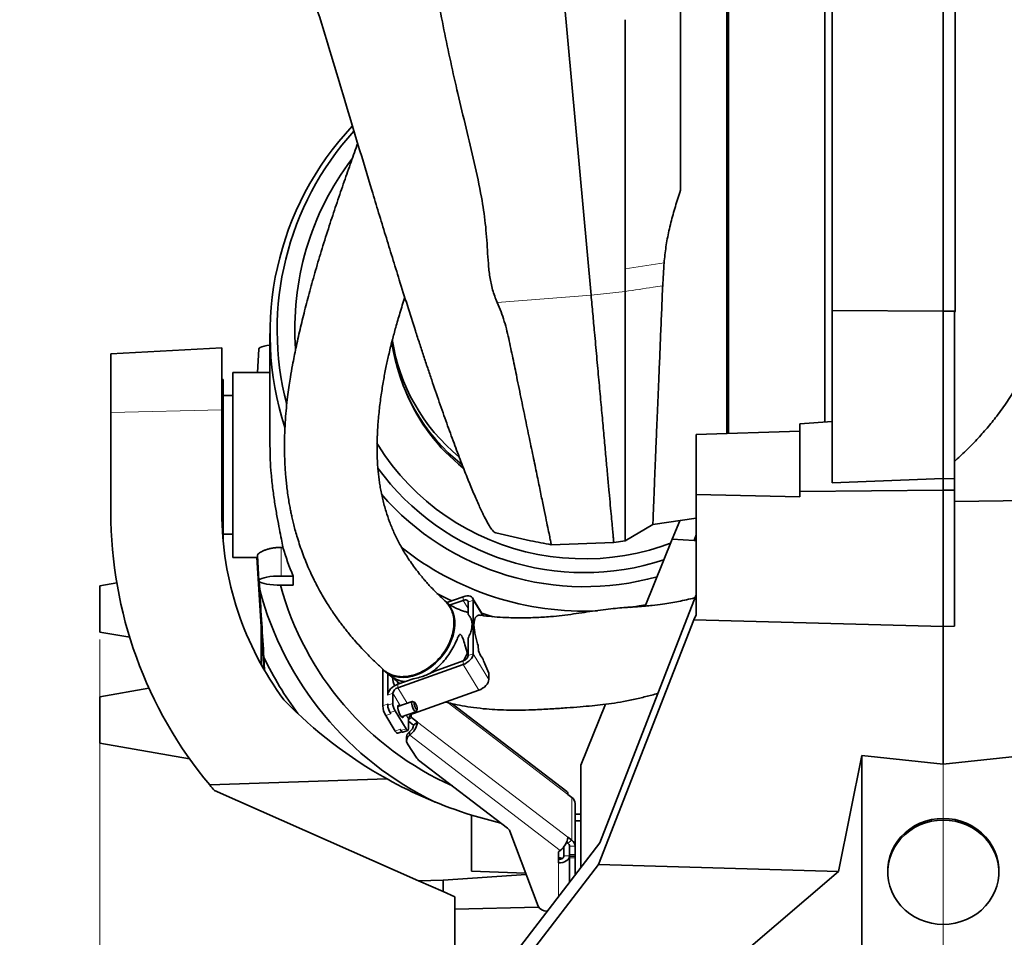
# Model space of a CAD drawing. Header units: millimetres. Extents: x 0 to 12118, y 0 to 8400.
# Tile 30 of 128: x 4010 to 4543, y 3746 to 4243. Entities that reach past the tile are written whole.
import ezdxf

# ---------------------------------------------------------------- set-up
doc = ezdxf.new("R2010")
doc.units = ezdxf.units.MM
doc.header["$LTSCALE"] = 20
doc.linetypes.add('CENTERX2', pattern=[20.32, 12.7, -2.54, 2.54, -2.54])
doc.styles.add('SLDTEXTSTYLE0', font='TXT', dxfattribs={"width": 0.605})
doc.dimstyles.new('SLDDIMSTYLE0', dxfattribs={"dimtxt": 70, "dimasz": 70, "dimexe": 0, "dimexo": 0.0625, "dimgap": 17.5, "dimtad": 1, "dimdec": 0, "dimrnd": 1e-09, "dimzin": 12, "dimdsep": 46, "dimtxsty": 'SLDTEXTSTYLE0', "dimsah": 1, "dimcen": 0.09, "dimadec": 0, "dimazin": 3, "dimtfac": 1, "dimtofl": 0, "dimtmove": 0, "dimatfit": 3, "dimfxl": 1, "dimfrac": 2, "dimtolj": 1, "dimtzin": 12, "dimarcsym": 0})
doc.dimstyles.new('SLDDIMSTYLE1', dxfattribs={"dimtxt": 70, "dimasz": 70, "dimexe": 0, "dimexo": 0.0625, "dimgap": 17.5, "dimtad": 1, "dimdec": 1, "dimrnd": 1e-09, "dimzin": 12, "dimdsep": 46, "dimtxsty": 'SLDTEXTSTYLE0', "dimsah": 1, "dimcen": 0.09, "dimadec": 0, "dimazin": 3, "dimtfac": 1, "dimtmove": 0, "dimatfit": 0, "dimfxl": 1, "dimfrac": 2, "dimtolj": 1, "dimtzin": 12, "dimarcsym": 0})
doc.dimstyles.new('SLDDIMSTYLE2', dxfattribs={"dimtxt": 70, "dimasz": 70, "dimexe": 0, "dimexo": 0.0625, "dimgap": 17.5, "dimtad": 1, "dimdec": 1, "dimrnd": 1e-09, "dimzin": 12, "dimdsep": 46, "dimtxsty": 'SLDTEXTSTYLE0', "dimsah": 1, "dimcen": 0.09, "dimadec": 0, "dimazin": 3, "dimtfac": 1, "dimtofl": 0, "dimtmove": 0, "dimatfit": 3, "dimfxl": 1, "dimfrac": 2, "dimtolj": 1, "dimtzin": 12, "dimarcsym": 0})

# ---------------------------------------------------------------- blocks, each defined once
blk = doc.blocks.new('_D_29')
at = {"color": 7, "linetype": 'Continuous', "lineweight": 0}
for p, q in [((4084.69, 4994.61), (4084.69, 4896.9)), ((4509.69, 3835.54), (4509.69, 4956.9)), ((4084.69, 4926.9), (3685.36, 4926.9)), ((4084.69, 4926.9), (4509.69, 4926.9))]:
    blk.add_line(p, q, dxfattribs=at)
at = {"color": 7, "linetype": 'Continuous', "lineweight": 18}
for points in [[(4084.69, 4926.9), (4154.69, 4916.9), (4154.69, 4936.9)], [(4509.69, 4926.9), (4439.69, 4936.9), (4439.69, 4916.9)]]:
    blk.add_solid(points, dxfattribs=at)
at = {"color": 7, "linetype": 'Continuous', "lineweight": 18, "insert": (3685.36, 5017.14), "char_height": 70, "attachment_point": 1, "style": 'SLDTEXTSTYLE0'}
blk.add_mtext('*)', dxfattribs=at)
blk = doc.blocks.new('_D_32')
at = {"color": 7, "linetype": 'Continuous', "lineweight": 0}
for p, q in [((4366.69, 4562.87), (4366.69, 4640.89)), ((4509.69, 3835.54), (4509.69, 4640.89)), ((4366.69, 4610.89), (4246.69, 4610.89)), ((4509.69, 4610.89), (4366.69, 4610.89)), ((4509.69, 4610.89), (4819.8, 4610.89))]:
    blk.add_line(p, q, dxfattribs=at)
at = {"color": 7, "linetype": 'Continuous', "lineweight": 18}
for centre, start, end in [((4754.14, 4664.61), 153.4349, 206.5651), ((4699.69, 4664.61), 333.4349, 26.5651)]:
    blk.add_arc(centre, 120.11, start, end, dxfattribs=at)
for points in [[(4366.69, 4610.89), (4296.69, 4620.89), (4296.69, 4600.89)], [(4509.69, 4610.89), (4579.69, 4600.89), (4579.69, 4620.89)]]:
    blk.add_solid(points, dxfattribs=at)
at = {"color": 7, "linetype": 'Continuous', "lineweight": 18, "insert": (4646.71, 4701.13), "char_height": 70, "attachment_point": 1, "style": 'SLDTEXTSTYLE0'}
blk.add_mtext('143', dxfattribs=at)
blk = doc.blocks.new('_D_33')
at = {"color": 7, "linetype": 'Continuous', "lineweight": 0}
for p, q in [((4509.69, 3835.54), (4509.69, 4463.51)), ((4880.19, 4207.87), (4880.19, 4463.51)), ((4880.19, 4433.51), (4509.69, 4433.51))]:
    blk.add_line(p, q, dxfattribs=at)
at = {"color": 7, "linetype": 'Continuous', "lineweight": 18}
for points in [[(4509.69, 4433.51), (4579.69, 4423.51), (4579.69, 4443.51)], [(4880.19, 4433.51), (4810.19, 4443.51), (4810.19, 4423.51)]]:
    blk.add_solid(points, dxfattribs=at)
at = {"color": 7, "linetype": 'Continuous', "lineweight": 18, "insert": (4614.73, 4523.75), "char_height": 70, "attachment_point": 1, "style": 'SLDTEXTSTYLE0'}
blk.add_mtext('371', dxfattribs=at)
blk = doc.blocks.new('SW_SYMBOL_HOLE_DEPTH')
at = {"color": 0, "linetype": 'Continuous', "lineweight": 18}
for p, q in [((0, 17500), (16000, 17500)), ((8000, 17500), (8000, 1500)), ((2000, 11100), (8000, 1500)), ((14000, 11100), (8000, 1500))]:
    blk.add_line(p, q, dxfattribs=at)
blk = doc.blocks.new('_D_34')
at = {"color": 7, "linetype": 'Continuous', "lineweight": 0}
for p, q in [((4053.69, 3907.37), (4053.69, 2871.87)), ((4509.69, 3297.78), (4509.69, 2871.87)), ((4053.69, 2901.87), (3166.44, 2901.87)), ((4053.69, 2901.87), (4509.69, 2901.87))]:
    blk.add_line(p, q, dxfattribs=at)
at = {"color": 7, "linetype": 'Continuous', "lineweight": 18}
for points in [[(4053.69, 2901.87), (4123.69, 2891.87), (4123.69, 2911.87)], [(4509.69, 2901.87), (4439.69, 2911.87), (4439.69, 2891.87)]]:
    blk.add_solid(points, dxfattribs=at)
at = {"color": 7, "linetype": 'Continuous', "lineweight": 18, "xscale": 0.0045117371, "yscale": 0.0045117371, "zscale": 0.0045117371}
blk.add_blockref('SW_SYMBOL_HOLE_DEPTH', (3727.71, 2911.99), dxfattribs=at)
at = {"color": 7, "linetype": 'Continuous', "lineweight": 18, "char_height": 70, "attachment_point": 1, "style": 'SLDTEXTSTYLE0'}
for s, insert in [('(4x M12', (3353.11, 2992.3)), ('20)', (3824.4, 2992.3)), ('456', (3166.44, 2992.3))]:
    blk.add_mtext(s, dxfattribs=dict(at, insert=insert))

msp = doc.modelspace()

# ---------------------------------------------------------------- linework, layer by layer
at = {"color": 7, "linetype": 'Continuous', "lineweight": 35}
for p, q in [((4449.69209, 4085.204664), (4449.69209, 4337.705876)), ((4509.69209, 4329.472375), (4509.69209, 4084.905186)), ((4516.187275, 4084.937532), (4516.187275, 4329.308518)), ((4445.69209, 4143.870777), (4445.69209, 4326.46814)), ((4393.59209, 4143.870777), (4393.59209, 4285.694254)), ((4302.512535, 4276.8999), (4319.29515, 4093.594638)), ((4367.69209, 4250.306005), (4367.69209, 4150.257749)), ((4393.59209, 4018.692705), (4393.59209, 4143.870777)), ((4445.69209, 4024.86472), (4445.69209, 4143.870777)), ((4509.69209, 4084.905186), (4449.69209, 4085.204664)), ((4449.69209, 3992.053048), (4449.69209, 4085.204664)), ((4516.187275, 4084.937532), (4509.69209, 4084.905186)), ((4509.69209, 4084.905186), (4509.69209, 3994.404346)), ((4515.69209, 4084.190013), (4516.187275, 4084.937532)), ((4515.69209, 3994.303283), (4515.69209, 4084.190013)), ((4145.69209, 4072.753429), (4145.69209, 4012.166966)), ((4119.69209, 4065.015244), (4059.69209, 4061.870777)), ((4059.69209, 4030.039071), (4059.69209, 4061.870777)), ((4119.69209, 4065.015244), (4119.69209, 4031.515308)), ((4139.692835, 4064.399855), (4139.016143, 4051.770777)), ((4144.286769, 4051.770777), (4125.69209, 4051.770777)), ((4125.69209, 4012.166966), (4125.69209, 4051.770777)), ((4145.69209, 4051.761985), (4144.286769, 4051.768597)), ((4120.34209, 4047.870777), (4119.69209, 4047.870777)), ((4120.34209, 4047.870777), (4120.34209, 3961.487921)), ((4125.69209, 4039.270777), (4120.34209, 4039.270777)), ((4059.69209, 3976.120777), (4059.69209, 4030.039071)), ((4119.69209, 4031.515308), (4119.69209, 3976.120777)), ((4449.69209, 4025.274519), (4432.19209, 4023.969672)), ((4376.19209, 4018.125037), (4432.19209, 4019.952015)), ((4432.19209, 3987.441542), (4432.19209, 4023.969672)), ((4376.19209, 3985.772227), (4376.19209, 4018.125037)), ((4125.69209, 3951.770777), (4125.69209, 4012.166966)), ((4509.69209, 3994.404346), (4449.69209, 3992.053048)), ((4509.69209, 3994.404346), (4509.69209, 3988.027207)), ((4515.69209, 3994.303283), (4509.69209, 3994.404346)), ((4515.69209, 3988.042755), (4515.69209, 3994.303283)), ((4509.69209, 3988.027207), (4432.19209, 3987.441542)), ((4432.19209, 3984.492212), (4432.19209, 3987.441542)), ((4515.69209, 3988.042755), (4509.69209, 3988.027207)), ((4509.69209, 3988.027207), (4509.69209, 3914.448792)), ((4515.69209, 3914.604845), (4515.69209, 3988.042755)), ((4376.19209, 3985.772227), (4376.19209, 3920.611985)), ((4432.19209, 3984.492212), (4376.19209, 3985.772227)), ((4601.234423, 3983.306999), (4515.69209, 3981.964912)), ((4352.667713, 3969.502323), (4376.19209, 3972.905299)), ((4363.134274, 3961.551547), (4367.195689, 3971.603903)), ((4352.667713, 3969.502323), (4337.691979, 3960.76095)), ((4120.34209, 3964.270777), (4125.69209, 3964.270777)), ((4331.526395, 3959.869053), (4337.692062, 3960.760963)), ((4348.525831, 3925.394382), (4363.134274, 3961.551547)), ((4363.134274, 3961.551547), (4374.98059, 3960.930707)), ((4374.98059, 3960.930707), (4376.19209, 3963.890868)), ((4374.98059, 3960.930707), (4376.19209, 3960.867215)), ((4152.706243, 3957.164659), (4151.69209, 3957.164659)), ((4297.799987, 3958.557032), (4331.538259, 3959.871511)), ((4125.69209, 3951.770777), (4139.016143, 3951.770777)), ((4140.894593, 3914.193906), (4138.515715, 3951.770777)), ((4138.958663, 3952.843515), (4139.692835, 3939.141699)), ((4151.69209, 3941.66458), (4158.199233, 3941.66458)), ((4158.199233, 3936.674409), (4158.199233, 3941.66458)), ((4062.874493, 3937.989882), (4053.69209, 3936.370777)), ((4053.69209, 3936.370777), (4053.69209, 3923.870777)), ((4139.839652, 3938.898129), (4140.130833, 3934.242336)), ((4158.199233, 3936.674409), (4151.69209, 3936.674409)), ((4250.127969, 3930.455329), (4241.329818, 3927.312521)), ((4250.127969, 3928.526966), (4243.073669, 3926.007083)), ((4260.964419, 3920.3359), (4255.253101, 3929.718382)), ((4255.565815, 3899.615627), (4255.565815, 3928.54107)), ((4376.19209, 3931.563791), (4323.971183, 3797.358992)), ((4053.69209, 3923.870777), (4053.69209, 3911.370777)), ((4241.376543, 3927.226324), (4241.214604, 3927.356429)), ((4252.846892, 3920.932611), (4252.846892, 3927.569837)), ((4374.789978, 3917.957419), (4323.330117, 3785.742225)), ((4376.19209, 3920.611985), (4374.789978, 3917.957419)), ((4509.69209, 3914.448792), (4374.789978, 3917.957419)), ((4140.961269, 3893.785226), (4140.886568, 3914.320665)), ((4142.341403, 3891.340031), (4140.894593, 3914.193906)), ((4140.968883, 3893.771474), (4140.894593, 3914.193906)), ((4515.69209, 3914.604845), (4509.69209, 3914.448792)), ((4509.69209, 3914.448792), (4509.69209, 3839.906617)), ((4053.69209, 3911.370777), (4069.846582, 3908.522304)), ((4069.846582, 3908.522304), (4069.847577, 3908.522129)), ((4252.846892, 3898.644394), (4252.846892, 3908.074523)), ((4142.412424, 3897.594878), (4142.791988, 3890.700528)), ((4206.625195, 3871.527436), (4206.625195, 3891.350292)), ((4214.781965, 3881.190405), (4250.127969, 3893.816436)), ((4234.862837, 3890.291904), (4250.127969, 3895.744798)), ((4207.970069, 3890.024609), (4211.067425, 3887.551466)), ((4209.344118, 3877.319576), (4209.344118, 3888.956774)), ((4214.781965, 3883.118768), (4223.051002, 3886.072571)), ((4234.862837, 3890.291904), (4232.191556, 3889.008833)), ((4264.01818, 3885.730187), (4264.01818, 3889.103943)), ((4080.258283, 3881.055113), (4053.69209, 3876.370777)), ((4053.69209, 3876.370777), (4053.69209, 3863.870777)), ((4212.063041, 3872.827114), (4212.063041, 3878.290809)), ((4223.23433, 3867.304964), (4258.580334, 3879.930995)), ((4209.344118, 3871.855881), (4209.344118, 3872.498669)), ((4222.530503, 3873.870663), (4214.818851, 3871.115965)), ((4223.944985, 3873.227686), (4222.788173, 3873.833162)), ((4306.219492, 3825.064942), (4244.11688, 3872.638303)), ((4313.792803, 3839.427121), (4327.089436, 3872.337443)), ((4213.387087, 3857.847933), (4208.315668, 3866.179197)), ((4210.611973, 3867.844702), (4211.034591, 3867.15043)), ((4213.330896, 3868.815936), (4219.247552, 3859.096127)), ((4216.837218, 3865.465638), (4224.54887, 3868.220336)), ((4221.417865, 3866.162607), (4221.575552, 3865.903561)), ((4225.496131, 3862.704221), (4222.173155, 3865.249768)), ((4224.724463, 3868.412603), (4225.235845, 3869.61398)), ((4053.69209, 3863.870777), (4053.69209, 3851.370777)), ((4220.515407, 3858.941674), (4220.515407, 3864.405368)), ((4223.37481, 3861.079195), (4220.515407, 3863.269626)), ((4223.37481, 3861.079195), (4225.496131, 3862.704221)), ((4214.732665, 3856.652198), (4217.019357, 3857.469033)), ((4216.10601, 3858.819166), (4216.528629, 3858.124894)), ((4217.537812, 3857.228093), (4220.256735, 3858.199326)), ((4219.508866, 3854.602817), (4219.508866, 3852.674454)), ((4220.973332, 3857.311193), (4221.25349, 3857.525807)), ((4220.973332, 3855.38283), (4221.25349, 3855.597444)), ((4053.69209, 3851.370777), (4102.251697, 3842.808408)), ((4225.133267, 3843.153179), (4220.03673, 3850.961527)), ((4453.115074, 3781.925493), (4465.69209, 3844.539063)), ((4465.69209, 3844.539063), (4509.69209, 3839.906617)), ((4465.69209, 3844.539063), (4465.69209, 3724.870777)), ((4509.69209, 3839.906617), (4553.69209, 3844.539063)), ((4102.251697, 3842.808408), (4102.252515, 3842.808264)), ((4274.082413, 3805.377987), (4226.069869, 3842.15773)), ((4313.792803, 3784.123674), (4313.792803, 3839.427121)), ((4208.97083, 3831.943032), (4113.160387, 3828.687545)), ((4115.69209, 3825.708011), (4226.037384, 3776.921352)), ((4306.813411, 3823.551925), (4308.934731, 3821.926899)), ((4310.69209, 3795.536494), (4310.69209, 3818.676848)), ((4254.69209, 3812.397353), (4254.69209, 3782.000944)), ((4313.792803, 3809.370777), (4310.69209, 3809.370777)), ((4290.608746, 3763.226123), (4275.350872, 3803.73153)), ((4247.667591, 3698.138655), (4323.971183, 3797.358992)), ((4304.651531, 3790.360056), (4304.651531, 3795.394435)), ((4306.813411, 3797.161519), (4306.094277, 3797.712407)), ((4308.934731, 3798.786545), (4306.813411, 3800.411571)), ((4307.651531, 3790.360056), (4307.651531, 3795.913112)), ((4307.69209, 3795.536494), (4307.69209, 3790.994668)), ((4310.69209, 3795.536494), (4310.69209, 3790.994668)), ((4302.57077, 3793.304794), (4301.651531, 3792.600616)), ((4301.651531, 3792.600616), (4301.651531, 3786.503331)), ((4307.651531, 3776.137955), (4307.651531, 3790.360056)), ((4307.69209, 3790.287854), (4307.69209, 3790.994668)), ((4307.69209, 3790.287854), (4307.69209, 3789.939231)), ((4310.69209, 3790.994668), (4310.69209, 3790.287854)), ((4310.69209, 3789.976672), (4310.69209, 3790.287854)), ((4323.330117, 3785.742225), (4245.69209, 3684.719642)), ((4307.69209, 3789.232417), (4307.69209, 3789.939231)), ((4307.69209, 3789.232417), (4307.69209, 3776.190695)), ((4310.69209, 3789.370777), (4310.69209, 3789.939231)), ((4310.69209, 3780.132816), (4310.69209, 3789.370777)), ((4453.115074, 3781.925493), (4323.330117, 3785.742225)), ((4239.367544, 3777.253858), (4284.184682, 3780.280225)), ((4283.920992, 3780.980248), (4254.69209, 3782.000944)), ((4307.651531, 3780.151559), (4307.69209, 3780.150143)), ((4401.954906, 3738.086814), (4453.115074, 3781.925493)), ((4479.69209, 3782.388697), (4479.69209, 3781.488071)), ((4539.69209, 3781.488071), (4539.69209, 3782.388697)), ((4239.367544, 3777.253858), (4226.037384, 3776.921352)), ((4226.037384, 3776.921352), (4239.367544, 3771.027725)), ((4239.367544, 3777.253858), (4239.367544, 3771.027725)), ((4245.69209, 3768.231471), (4239.367544, 3771.027725)), ((4245.69209, 3761.457694), (4245.69209, 3768.231471)), ((4245.69209, 3761.457694), (4290.898337, 3762.641461)), ((4245.69209, 3698.035123), (4245.69209, 3761.457694)), ((4295.593009, 3760.45782), (4295.412739, 3760.45782))]:
    msp.add_line(p, q, dxfattribs=at)
at = {"color": 8, "linetype": 'Continuous', "lineweight": 18}
for p, q in [((4358.761314, 4111.084908), (4337.69209, 4107.763651)), ((4268.510793, 4089.674591), (4319.29515, 4093.594638)), ((4319.29515, 4093.594638), (4337.692821, 4095.54403)), ((4119.69209, 4031.515308), (4059.69209, 4030.039071)), ((4151.69209, 3957.164659), (4151.69209, 3941.66458)), ((4250.127969, 3928.526966), (4250.127969, 3930.455329)), ((4250.127969, 3928.526966), (4252.846892, 3924.060353)), ((4255.565815, 3928.54107), (4252.846892, 3927.569837)), ((4255.565815, 3928.54107), (4260.526448, 3920.391804)), ((4252.846892, 3898.644394), (4255.565815, 3899.615627)), ((4255.565815, 3899.615627), (4264.01818, 3885.730187)), ((4250.127969, 3893.816436), (4250.127969, 3895.744798)), ((4250.127969, 3893.816436), (4258.580334, 3879.930995)), ((4214.781965, 3883.118768), (4214.781965, 3881.190405)), ((4214.781965, 3881.190405), (4219.825773, 3872.9045)), ((4212.063041, 3878.290809), (4209.344118, 3877.319576)), ((4212.063041, 3878.290809), (4216.142668, 3871.588849)), ((4206.625195, 3871.527436), (4209.344118, 3872.498669)), ((4209.344118, 3871.855881), (4212.063041, 3872.827114)), ((4306.813411, 3823.551925), (4242.050614, 3873.163105)), ((4211.034591, 3867.15043), (4208.315668, 3866.179197)), ((4213.330896, 3868.815936), (4210.611973, 3867.844702)), ((4219.328324, 3866.355492), (4220.515407, 3864.405368)), ((4222.173155, 3865.249768), (4220.515407, 3863.979859)), ((4221.0205, 3865.705289), (4221.575552, 3865.903561)), ((4221.575552, 3865.903561), (4221.575552, 3866.311974)), ((4222.173155, 3865.249768), (4222.173155, 3866.772963)), ((4223.011429, 3867.671143), (4223.23433, 3867.304964)), ((4225.496131, 3862.704221), (4306.813411, 3800.411571)), ((4213.387087, 3857.847933), (4216.10601, 3858.819166)), ((4216.528629, 3858.124894), (4219.247552, 3859.096127)), ((4220.973332, 3857.311193), (4220.973332, 3855.38283)), ((4221.25349, 3857.525807), (4221.25349, 3855.597444)), ((4302.57077, 3793.304794), (4221.25349, 3855.597444)), ((4509.69209, 3839.906617), (4509.69209, 3810.579475)), ((4308.934731, 3798.786545), (4308.934731, 3821.926899)), ((4308.934731, 3798.786545), (4306.813411, 3797.161519)), ((4310.69209, 3795.536494), (4307.69209, 3795.536494)), ((4304.651531, 3790.360056), (4307.651531, 3790.360056)), ((4307.69209, 3790.994668), (4310.69209, 3790.994668)), ((4310.69209, 3790.287854), (4307.69209, 3790.287854)), ((4301.651531, 3768.335937), (4301.651531, 3786.503331)), ((4307.69209, 3789.939231), (4310.69209, 3789.939231)), ((4310.69209, 3789.232417), (4307.69209, 3789.232417)), ((4509.69209, 3753.297293), (4509.69209, 3724.870777))]:
    msp.add_line(p, q, dxfattribs=at)
at = {"color": 7, "linetype": 'CENTERX2', "lineweight": 18}
msp.add_line((4509.69209, 3301.777272), (4509.69209, 3831.542557), dxfattribs=at)
at = {"color": 7, "linetype": 'Continuous', "lineweight": 35, "flags": 128}
for points in [[(4337.69209, 4107.763651), (4337.689997, 4153.695555), (4337.690333, 4198.109646), (4337.69209, 4242.523766)], [(4337.69209, 4107.763651), (4337.69209, 4104.699741), (4337.69209, 4101.63583), (4337.69209, 4095.543953)], [(4139.692835, 4064.399855), (4139.874397, 4064.805326), (4140.415779, 4065.225428), (4141.299785, 4065.619601), (4142.499557, 4065.975869), (4143.978639, 4066.283405), (4145.69209, 4066.532866)], [(4203.474737, 4013.570335), (4204.214827, 4012.361871), (4207.874751, 4006.791383), (4211.82533, 4001.414215), (4216.055917, 3996.244864), (4220.555104, 3991.297265), (4225.310764, 3986.584756), (4230.310077, 3982.120042), (4235.539564, 3977.915159), (4240.985128, 3973.981441), (4246.632089, 3970.329494), (4252.465223, 3966.969163), (4258.468806, 3963.909506), (4264.626652, 3961.158772), (4270.922163, 3958.724376), (4277.338365, 3956.612882), (4283.857961, 3954.82998), (4290.463377, 3953.380479), (4297.136805, 3952.268284), (4303.860255, 3951.496395), (4310.615602, 3951.066892), (4317.384633, 3950.980934), (4324.149102, 3951.238751), (4330.890773, 3951.83965), (4337.59147, 3952.782009), (4344.233131, 3954.063289), (4350.797849, 3955.680036), (4357.267929, 3957.62789), (4362.257351, 3959.381087)], [(4151.69209, 3936.674409), (4149.608312, 3936.712315), (4147.587849, 3936.824882), (4145.69209, 3937.008688), (4143.978639, 3937.258149), (4142.499557, 3937.565685), (4141.299785, 3937.921952), (4140.415779, 3938.316125), (4139.874397, 3938.736228), (4139.69209, 3939.169495), (4139.874397, 3939.602762), (4140.415779, 3940.022864), (4141.299785, 3940.417037), (4142.499557, 3940.773305), (4143.978639, 3941.080841), (4145.69209, 3941.330302), (4147.587849, 3941.514108), (4149.608312, 3941.626674), (4151.69209, 3941.66458)], [(4235.936775, 3932.272659), (4241.633923, 3929.361966), (4243.958801, 3928.251626)], [(4255.565815, 3928.54107), (4255.461329, 3929.256156), (4255.151884, 3929.869113), (4254.649373, 3930.356387), (4253.973107, 3930.699252), (4253.149074, 3930.88453), (4252.208942, 3930.905103), (4251.18884, 3930.76018), (4250.127969, 3930.455329)], [(4252.846892, 3927.569837), (4252.794649, 3927.92738), (4252.639926, 3928.233859), (4252.388671, 3928.477495), (4252.050538, 3928.648928), (4251.638521, 3928.741567), (4251.168455, 3928.751853), (4250.658404, 3928.679392), (4250.127969, 3928.526966)], [(4240.917283, 3927.631194), (4242.414067, 3926.041887), (4243.641833, 3924.198266), (4244.582327, 3922.127741), (4245.221567, 3919.861095), (4245.550049, 3917.432027), (4245.56289, 3914.87665), (4245.259898, 3912.232957), (4244.645578, 3909.540251), (4243.729064, 3906.838565), (4242.523981, 3904.168067), (4241.048246, 3901.568459), (4239.323799, 3899.078391), (4237.376278, 3896.734882), (4235.234637, 3894.572775), (4232.930716, 3892.624215), (4230.498769, 3890.918169), (4227.974951, 3889.480005), (4225.396786, 3888.331101), (4222.802603, 3887.488541), (4220.230971, 3886.96485), (4217.720123, 3886.767814), (4215.307388, 3886.900362), (4213.028637, 3887.360525), (4210.91775, 3888.14146), (4209.006108, 3889.231557), (4207.322133, 3890.614609), (4205.890862, 3892.270055)], [(4340.567346, 3924.654298), (4345.322765, 3925.476611), (4348.843849, 3926.181506)], [(4260.149792, 3921.674158), (4262.891944, 3920.749046), (4266.30267, 3919.670758)], [(4250.127969, 3893.816436), (4251.18884, 3894.269498), (4252.208942, 3894.853361), (4253.149074, 3895.545587), (4253.973107, 3896.319575), (4254.649373, 3897.145581), (4255.151884, 3897.991861), (4255.461329, 3898.825894), (4255.565815, 3899.615627)], [(4250.329067, 3895.821915), (4251.099067, 3897.226846), (4252.345517, 3899.826111)], [(4209.344118, 3877.319576), (4209.448605, 3878.10931), (4209.75805, 3878.943342), (4210.260561, 3879.789623), (4210.936827, 3880.615628), (4211.760859, 3881.389616), (4212.700991, 3882.081843), (4213.721094, 3882.665706), (4214.781965, 3883.118768)], [(4214.609405, 3884.517821), (4214.786747, 3883.983833), (4215.005287, 3883.198541)], [(4258.580334, 3879.930995), (4259.641205, 3880.384057), (4260.661308, 3880.96792), (4261.60144, 3881.660147), (4262.425472, 3882.434135), (4263.101738, 3883.26014), (4263.604249, 3884.10642), (4263.913694, 3884.940453), (4264.01818, 3885.730187)], [(4216.289224, 3866.205788), (4215.80894, 3867.11669), (4215.380703, 3868.172678), (4215.050918, 3869.259319), (4214.855322, 3870.258858), (4214.815112, 3871.062981), (4214.934645, 3871.584547), (4215.200968, 3871.767037), (4215.58522, 3871.590676), (4215.741231, 3871.445451)], [(4224.724463, 3868.412603), (4224.51092, 3868.210442), (4224.173614, 3868.33408), (4223.759847, 3868.784756), (4223.319526, 3869.50811), (4222.905759, 3870.416896), (4222.568453, 3871.401501), (4222.348293, 3872.343167), (4222.271832, 3873.128316), (4222.348293, 3873.662245), (4222.568453, 3873.880557), (4222.788173, 3873.833162)], [(4225.291231, 3869.9807), (4225.226891, 3870.578365), (4225.043667, 3871.296434), (4224.769452, 3872.025588), (4224.445994, 3872.654819), (4224.122536, 3873.088333), (4223.848322, 3873.260132), (4223.665097, 3873.14406), (4223.600758, 3872.757788), (4223.665097, 3872.160123), (4223.848322, 3871.442054), (4224.122536, 3870.7129), (4224.445994, 3870.083669), (4224.769452, 3869.650154), (4225.043667, 3869.478356), (4225.226891, 3869.594428), (4225.291231, 3869.9807)], [(4217.759597, 3865.795124), (4217.723126, 3865.547666), (4217.527531, 3865.19077), (4217.197745, 3865.187663), (4216.769508, 3865.538682), (4216.289224, 3866.205788)], [(4214.732665, 3856.652198), (4214.582432, 3856.637307), (4214.326263, 3856.738382), (4214.034003, 3856.980904), (4213.716882, 3857.355554), (4213.387087, 3857.847933)], [(4217.537812, 3857.228093), (4217.425137, 3857.216925), (4217.233011, 3857.292731), (4217.013816, 3857.474622), (4216.775975, 3857.755609), (4216.528629, 3858.124894)], [(4219.247552, 3859.096127), (4219.494898, 3858.726843), (4219.732739, 3858.445856), (4219.951934, 3858.263964), (4220.144061, 3858.188158), (4220.301735, 3858.22135), (4220.418897, 3858.362266), (4220.491045, 3858.605489), (4220.515407, 3858.941674)], [(4310.69209, 3812.884435), (4311.822347, 3812.855584), (4313.792803, 3812.822875)], [(4479.69209, 3782.388697), (4479.736088, 3783.914915), (4480.087295, 3786.949457), (4480.78559, 3789.930529), (4481.822789, 3792.82318), (4483.186729, 3795.593495), (4484.86142, 3798.208997), (4486.827229, 3800.63902), (4489.061106, 3802.855075), (4491.536864, 3804.83118), (4494.225475, 3806.544168), (4497.095417, 3807.973955), (4500.113044, 3809.103778), (4503.242977, 3809.920391), (4506.44852, 3810.41422), (4509.69209, 3810.579475)], [(4509.69209, 3809.67885), (4506.44852, 3809.513594), (4503.242977, 3809.019765), (4500.113044, 3808.203152), (4497.095417, 3807.073329), (4494.225475, 3805.643542), (4491.536864, 3803.930555), (4489.061106, 3801.95445), (4486.827229, 3799.738395), (4484.86142, 3797.308372), (4483.186729, 3794.69287), (4481.822789, 3791.922554), (4480.78559, 3789.029904), (4480.087295, 3786.048832), (4479.736088, 3783.014289), (4479.736088, 3779.961853), (4480.087295, 3776.927311), (4480.78559, 3773.946239), (4481.822789, 3771.053589), (4483.186729, 3768.283273), (4484.86142, 3765.667771), (4486.827229, 3763.237748), (4489.061106, 3761.021693), (4491.536864, 3759.045588), (4494.225475, 3757.3326), (4497.095417, 3755.902814), (4500.113044, 3754.772991), (4503.242977, 3753.956378), (4506.44852, 3753.462548), (4509.69209, 3753.297293), (4512.935661, 3753.462548), (4516.141203, 3753.956378), (4519.271136, 3754.772991), (4522.288763, 3755.902814), (4525.158706, 3757.3326), (4527.847317, 3759.045588), (4530.323074, 3761.021693), (4532.556952, 3763.237748), (4534.52276, 3765.667771), (4536.197452, 3768.283273), (4537.561392, 3771.053589), (4538.59859, 3773.946239), (4539.296886, 3776.927311), (4539.648093, 3779.961853), (4539.648093, 3783.014289), (4539.296886, 3786.048832), (4538.59859, 3789.029904), (4537.561392, 3791.922554), (4536.197452, 3794.69287), (4534.52276, 3797.308372), (4532.556952, 3799.738395), (4530.323074, 3801.95445), (4527.847317, 3803.930555), (4525.158706, 3805.643542), (4522.288763, 3807.073329), (4519.271136, 3808.203152), (4516.141203, 3809.019765), (4512.935661, 3809.513594), (4509.69209, 3809.67885)], [(4509.69209, 3810.579475), (4512.935661, 3810.41422), (4516.141203, 3809.920391), (4519.271136, 3809.103778), (4522.288763, 3807.973955), (4525.158706, 3806.544168), (4527.847317, 3804.83118), (4530.323074, 3802.855075), (4532.556952, 3800.63902), (4534.52276, 3798.208997), (4536.197452, 3795.593495), (4537.561392, 3792.82318), (4538.59859, 3789.930529), (4539.296886, 3786.949457), (4539.648093, 3783.914915), (4539.69209, 3782.388697)], [(4301.651531, 3786.503331), (4302.822073, 3786.577436), (4303.947632, 3786.796906), (4304.984952, 3787.153306), (4305.894172, 3787.632939), (4306.640349, 3788.217374), (4307.194808, 3788.884151), (4307.536243, 3789.607646), (4307.651531, 3790.360056)], [(4301.651531, 3788.431693), (4302.236802, 3788.468746), (4302.799581, 3788.578481), (4303.318242, 3788.756681), (4303.772851, 3788.996498), (4304.14594, 3789.288715), (4304.42317, 3789.622104), (4304.593887, 3789.983851), (4304.651531, 3790.360056)]]:
    msp.add_lwpolyline(points, dxfattribs=at)
at = {"color": 7, "linetype": 'Continuous', "lineweight": 35}
for centre, radius, start, end in [((4309.423089, 4072.766161), 163.690194, 136.73708302, 198.04119943), ((4309.566153, 4074.828517), 159.987638, 137.80860514, 194.57851233), ((4309.932963, 4075.756174), 150.798223, 142.79003371, 184.37714312), ((4312.85258, 4082.092793), 102.208783, 187.59858135, 231.73913363), ((4312.796885, 4084.966676), 102.15575, 188.61979551, 230.52648138), ((4313.424219, 4080.011166), 101.931736, 202.56595641, 231.6514016), ((4315.668728, 4082.303696), 138.744741, 216.36350789, 288.03258896), ((4315.654312, 4081.102747), 145.217642, 220.94452584, 285.70139975), ((4289.69209, 3976.120777), 230, 180, 219.86747639), ((4289.69209, 3976.120777), 170, 180, 216.6255728), ((4315.533124, 4081.500169), 158.799566, 231.47111206, 272.62259842), ((4312.337878, 3979.956304), 178.17136, 194.86681525, 244.26270865), ((4312.621212, 3980.832995), 167.238905, 195.30977765, 245.89547441), ((4267.371012, 3903.391875), 9.110599, 176.83323951, 221.71553208), ((4310.502595, 3978.696907), 186.632915, 205.75690039, 216.66248657), ((4249.12557, 3899.40929), 3.799118, 285.29864463, 348.38496307), ((4223.520832, 3887.757875), 11.675212, 184.53466612, 207.50112249), ((4215.784363, 3877.525914), 3.799118, 105.29864463, 168.38496307), ((4325.664092, 4041.663519), 240, 224.080989, 240.90743926), ((4218.652955, 3872.387892), 12.058499, 184.09192392, 210.98951804), ((4218.364938, 3872.501224), 9.043874, 184.09192392, 210.98951804), ((4221.083862, 3873.472457), 9.043874, 184.09192392, 210.98951804), ((4224.236728, 3863.640473), 3.799118, 105.29864463, 168.38496307), ((4223.621311, 3867.173481), 2.407868, 211.83026135, 233.02786015), ((4215.004106, 3864.148019), 10.590898, 306.16205825, 352.16478899), ((4218.128798, 3861.801094), 5.295449, 306.16205825, 352.16478899), ((4222.926637, 3854.504888), 3.419174, 124.83952263, 178.35875537), ((4222.745626, 3852.697534), 3.217428, 123.42480201, 212.6539429), ((4228.513842, 3845.395568), 4.056673, 213.5569451, 232.95389178), ((4289.69209, 3976.120777), 230, 219.86747639, 220.84148579), ((4325.664092, 4041.663519), 240, 240.90743926, 252.79948278), ((4305.025462, 3823.723162), 1.79613, 354.52928742, 48.33459245), ((4306.549481, 3818.53701), 4.144969, 1.93334174, 54.86838026), ((4325.664092, 4041.663519), 240, 252.79948278, 256.72700479), ((4271.835994, 3802.335458), 3.781982, 21.6624541, 53.56009634), ((4296.321386, 3801.855369), 10.590898, 306.16205825, 352.16478899), ((4305.620786, 3795.466575), 2.072484, 1.93334174, 54.86838026), ((4306.549481, 3795.396656), 4.144969, 1.93334174, 54.86838026), ((4301.718015, 3785.329679), 4.054128, 61.94634286, 90.9396374), ((4295.082756, 3765.437653), 4.990754, 206.30346222, 273.7911)]:
    msp.add_arc(centre, radius, start, end, dxfattribs=at)
msp.add_ellipse((4315.69209, 4004.963259), major_axis=(170, 0), ratio=0.9890418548, start_param=3.4298516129, end_param=3.5275762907, dxfattribs=at)
for points, knots in [([(4157.188851, 4294.497495), (4159.597246, 4286.524015), (4164.414472, 4270.575614), (4171.661008, 4246.68069), (4178.899866, 4222.774686), (4186.167022, 4198.736539), (4193.446735, 4174.554752), (4199.547413, 4154.2995), (4204.451502, 4138.116054), (4208.149606, 4125.983068), (4211.867179, 4113.879178), (4215.807357, 4101.171859), (4219.968975, 4087.916395), (4223.624004, 4076.468175), (4226.552304, 4067.440235), (4228.762833, 4060.706514), (4230.958276, 4054.110338), (4233.810553, 4045.658482), (4237.276095, 4035.596504), (4241.311161, 4024.171136), (4245.234142, 4013.369527), (4248.926084, 4003.546348), (4252.346131, 3994.799149), (4255.498556, 3987.097809), (4258.41793, 3980.366472), (4261.009424, 3974.836102), (4263.254648, 3970.522254), (4265.153864, 3967.412019), (4266.716646, 3965.41348), (4267.457232, 3965.094076), (4267.809656, 3964.94208)], [0, 0, 0, 0, 0.05696119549, 0.11393268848, 0.17089553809, 0.22786157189, 0.28569202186, 0.34352145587, 0.37246222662, 0.40140118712, 0.43044711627, 0.45948998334, 0.49330990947, 0.52728273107, 0.54460761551, 0.56193132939, 0.57942415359, 0.59691770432, 0.63075602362, 0.66483803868, 0.69966727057, 0.73476092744, 0.76809608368, 0.80167172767, 0.83601020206, 0.87061537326, 0.90318673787, 0.93599136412, 0.96954014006, 1, 1, 1, 1]), ([(4392.69209, 4285.694254), (4392.69209, 4285.320518), (4392.69209, 4282.514899), (4392.69209, 4276.38514), (4392.69209, 4267.281136), (4392.69209, 4257.264718), (4392.69209, 4246.339688), (4392.69209, 4234.737569), (4392.69209, 4222.499479), (4392.69209, 4209.782913), (4392.69209, 4196.439328), (4392.69209, 4184.120776), (4392.69209, 4173.001144), (4392.69209, 4163.272146), (4392.69209, 4153.419586), (4392.69209, 4146.818385), (4392.69209, 4143.50354)], [0, 0, 0, 0, 0.0131041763, 0.0983726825, 0.1805364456, 0.2641788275, 0.3478227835, 0.4329904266, 0.5151008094, 0.5986802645, 0.6822592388, 0.7673663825, 0.825029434, 0.8831851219, 0.9413405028, 1, 1, 1, 1]), ([(4233.645708, 4271.584065), (4234.560394, 4265.798627), (4236.389816, 4254.227421), (4239.715239, 4236.948975), (4243.340637, 4219.716012), (4247.338684, 4202.029822), (4251.733407, 4183.910388), (4256.184775, 4165.28953), (4259.927443, 4148.121361), (4262.301109, 4132.30973), (4263.164511, 4120.332198), (4263.680736, 4110.718642), (4264.481608, 4103.527453), (4265.841156, 4096.403444), (4267.622938, 4091.912441), (4268.510793, 4089.674591)], [0, 0, 0, 0, 0.0947718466, 0.1895490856, 0.2844852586, 0.3794237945, 0.4825350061, 0.5856442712, 0.6887167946, 0.7664249, 0.8441632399, 0.8832095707, 0.9224156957, 0.9613400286, 1, 1, 1, 1]), ([(4193.11734, 4175.65007), (4192.972546, 4175.249272), (4191.612959, 4171.485861), (4188.997188, 4164.132504), (4185.239575, 4153.399744), (4181.45584, 4142.305454), (4177.612484, 4130.668129), (4173.879083, 4118.864596), (4170.354545, 4107.086888), (4167.20804, 4095.874717), (4164.420983, 4085.236646), (4161.939037, 4075.039744), (4159.766891, 4065.303397), (4158.033205, 4056.641257), (4156.855592, 4049.956874), (4156.025318, 4044.666513), (4155.33249, 4039.670763), (4154.673295, 4034.004647), (4154.113777, 4027.812907), (4153.756785, 4021.957299), (4153.584306, 4016.875244), (4153.531131, 4012.781706), (4153.553921, 4009.003517), (4153.646162, 4005.301799), (4153.795649, 4001.904287), (4153.9918, 3998.693614), (4154.233211, 3995.564511), (4154.559767, 3992.139457), (4154.98924, 3988.43107), (4155.511382, 3984.66518), (4156.080368, 3981.152028), (4156.635384, 3978.116344), (4157.167347, 3975.468072), (4157.735209, 3972.857724), (4158.407735, 3970.003866), (4159.239252, 3966.771507), (4160.28605, 3963.060754), (4161.5453, 3959.019989), (4163.015922, 3954.759125), (4164.573456, 3950.657791), (4166.092095, 3946.987723), (4167.416941, 3944.000639), (4168.554419, 3941.564068), (4169.676984, 3939.258404), (4170.990004, 3936.679871), (4172.599857, 3933.678262), (4174.497631, 3930.340395), (4176.455507, 3927.10481), (4178.347577, 3924.145186), (4180.081781, 3921.553507), (4181.806818, 3919.084076), (4183.515538, 3916.735217), (4185.205301, 3914.499576), (4186.983689, 3912.229921), (4189.009068, 3909.739303), (4191.515645, 3906.785878), (4194.614114, 3903.312796), (4198.388147, 3899.326506), (4202.596815, 3895.125863), (4205.654882, 3892.32996), (4207.151763, 3890.961405)], [0, 0, 0, 0, 0.0039490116, 0.037080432, 0.0723327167, 0.1096124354, 0.1467632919, 0.1875360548, 0.2267497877, 0.2644052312, 0.3005478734, 0.3355378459, 0.3694746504, 0.4004266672, 0.4227058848, 0.4369299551, 0.4540063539, 0.4731058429, 0.4938420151, 0.5159517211, 0.5314871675, 0.5445895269, 0.5571014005, 0.569537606, 0.5819291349, 0.591484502, 0.6020480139, 0.6136237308, 0.6262166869, 0.6397198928, 0.6519658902, 0.6621168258, 0.6708556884, 0.6792174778, 0.6890840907, 0.7004652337, 0.7129190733, 0.727987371, 0.7430726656, 0.7581787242, 0.771896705, 0.7827245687, 0.7907616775, 0.7987085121, 0.8083267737, 0.8196325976, 0.832646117, 0.8464982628, 0.8571181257, 0.8673690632, 0.8772479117, 0.8867514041, 0.8958762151, 0.9046955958, 0.9149164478, 0.9272704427, 0.9425490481, 0.9602837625, 0.9805594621, 1, 1, 1, 1]), ([(4358.761232, 4111.084914), (4359.054947, 4113.965987), (4359.644797, 4119.751877), (4361.350429, 4128.46453), (4363.532499, 4137.184392), (4365.723664, 4144.459575), (4367.193495, 4148.789094), (4367.69209, 4150.257749)], [0, 0, 0, 0, 0.21731863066, 0.43642809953, 0.65997902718, 0.8846584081, 1, 1, 1, 1]), ([(4392.69209, 4143.50354), (4392.69209, 4139.179419), (4392.69209, 4130.464531), (4392.69209, 4117.43822), (4392.69209, 4104.437529), (4392.69209, 4091.425601), (4392.69209, 4078.474953), (4392.69209, 4065.674451), (4392.69209, 4053.282722), (4392.69209, 4041.557368), (4392.69209, 4030.679199), (4392.69209, 4023.074836), (4392.69209, 4019.340989), (4392.69209, 4018.663343)], [0, 0, 0, 0, 0.0921435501, 0.1857072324, 0.2792715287, 0.3742889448, 0.473417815, 0.5732468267, 0.6752620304, 0.7780228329, 0.8769566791, 0.9776692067, 1, 1, 1, 1]), ([(4358.761314, 4111.084908), (4358.761077, 4111.081232), (4358.626426, 4108.992244), (4358.373325, 4104.827185), (4358.127404, 4100.708219), (4358.004444, 4098.648741)], [0, 0, 0, 0, 0.000880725, 0.5004413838, 1, 1, 1, 1]), ([(4564.935576, 4099.232595), (4564.847108, 4096.08091), (4564.670166, 4089.777365), (4563.255615, 4080.286795), (4560.989967, 4070.845669), (4557.866483, 4061.634546), (4554.027137, 4052.803175), (4549.544365, 4044.312402), (4544.42367, 4036.088361), (4538.995907, 4028.533127), (4533.437077, 4021.651776), (4527.8328, 4015.378769), (4521.936664, 4009.326308), (4517.77364, 4005.496056), (4515.69209, 4003.580896)], [0, 0, 0, 0, 0.08614642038, 0.17229758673, 0.26138412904, 0.35048323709, 0.43648025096, 0.52248864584, 0.61029173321, 0.69810453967, 0.77323798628, 0.84837515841, 0.92418621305, 1, 1, 1, 1]), ([(4319.295134, 4093.594819), (4319.606771, 4090.191013), (4320.229998, 4083.383916), (4321.250045, 4072.242634), (4322.347871, 4060.251811), (4323.503074, 4047.634303), (4324.604071, 4035.608856), (4325.64386, 4024.251932), (4326.616303, 4013.63059), (4327.51502, 4003.814501), (4328.334857, 3994.859971), (4329.070517, 3986.824849), (4329.717466, 3979.758662), (4330.271925, 3973.702678), (4330.730301, 3968.696143), (4331.089088, 3964.777356), (4331.350152, 3961.925923), (4331.495526, 3960.33811), (4331.555641, 3959.681505), (4331.538279, 3959.871146), (4331.538262, 3959.871331)], [0, 0, 0, 0, 0.0448953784, 0.0897839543, 0.1505813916, 0.2113628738, 0.2721264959, 0.332871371, 0.3935965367, 0.4543017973, 0.5149875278, 0.5756541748, 0.6363032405, 0.6969361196, 0.757554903, 0.818162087, 0.8787600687, 0.9393520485, 0.9999408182, 1, 1, 1, 1]), ([(4337.693501, 4095.544159), (4337.69233, 4090.841712), (4337.689989, 4081.436858), (4337.690231, 4067.692528), (4337.692858, 4054.310423), (4337.688156, 4041.346059), (4337.701753, 4029.018232), (4337.717873, 4017.307502), (4337.69895, 4006.404044), (4337.68896, 3996.534141), (4337.704684, 3987.848273), (4337.707612, 3980.274651), (4337.695684, 3973.81126), (4337.688884, 3968.805543), (4337.691148, 3965.146829), (4337.691148, 3962.647714), (4337.69237, 3961.060269), (4337.692109, 3960.860723), (4337.691979, 3960.76095)], [0, 0, 0, 0, 0.0618496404, 0.1236987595, 0.1871875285, 0.250675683, 0.3152573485, 0.3798391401, 0.4463230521, 0.5128063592, 0.5769175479, 0.641029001, 0.7070317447, 0.7730341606, 0.8291429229, 0.8852514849, 0.9426258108, 1, 1, 1, 1]), ([(4358.004444, 4098.648741), (4357.988156, 4098.259928), (4357.781304, 4093.322117), (4357.384586, 4083.912338), (4356.832792, 4070.646616), (4356.312912, 4057.717131), (4355.800689, 4045.415049), (4355.303406, 4033.870024), (4354.838127, 4023.088897), (4354.406115, 4013.009784), (4354.048544, 4003.865386), (4353.730029, 3995.734177), (4353.436564, 3988.609444), (4353.181283, 3982.471421), (4353.002772, 3977.623557), (4352.879097, 3973.981101), (4352.773072, 3971.442714), (4352.687808, 3969.811353), (4352.674425, 3969.605547), (4352.667713, 3969.502323)], [0, 0, 0, 0, 0.0053359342, 0.0677647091, 0.1306227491, 0.1948394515, 0.2595214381, 0.3217583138, 0.3844182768, 0.4484326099, 0.5129213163, 0.5752054, 0.6379148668, 0.7019841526, 0.7665337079, 0.8240286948, 0.8818597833, 0.9407463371, 1, 1, 1, 1]), ([(4241.999513, 3926.7055), (4241.987519, 3926.715631), (4240.732887, 3927.775352), (4238.555285, 3929.815676), (4235.518481, 3932.745872), (4233.02004, 3935.331246), (4231.013272, 3937.517261), (4229.474289, 3939.267469), (4228.168414, 3940.803721), (4226.886425, 3942.362772), (4225.233121, 3944.44889), (4223.240343, 3947.101166), (4221.021263, 3950.277133), (4218.366974, 3954.388252), (4215.514067, 3959.353564), (4212.678359, 3965.154666), (4210.325977, 3970.875653), (4208.299075, 3976.823485), (4206.882105, 3982.038652), (4205.924586, 3986.392858), (4205.329154, 3989.566361), (4204.846929, 3992.60725), (4204.446163, 3995.656819), (4204.102543, 3998.937301), (4203.843069, 4002.33992), (4203.671026, 4005.88932), (4203.593556, 4009.26982), (4203.594357, 4012.413011), (4203.642941, 4015.017223), (4203.714775, 4017.229651), (4203.824372, 4019.720542), (4204.013772, 4022.93014), (4204.324588, 4026.888653), (4204.74126, 4031.120296), (4205.23975, 4035.371723), (4205.803149, 4039.551261), (4206.40536, 4043.530522), (4207.022635, 4047.220053), (4207.679945, 4050.831368), (4208.364882, 4054.307548), (4209.086512, 4057.720981), (4209.860908, 4061.173418), (4210.785617, 4065.062258), (4212.057421, 4070.105131), (4213.770473, 4076.44366), (4215.997492, 4084.12912), (4217.68741, 4089.533249), (4218.578271, 4092.382105)], [0, 0, 0, 0, 0.0002502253, 0.0261751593, 0.0483865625, 0.0690683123, 0.085497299, 0.0978119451, 0.1082648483, 0.1197575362, 0.1322838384, 0.1540037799, 0.1771908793, 0.199963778, 0.2403075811, 0.2792394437, 0.3167625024, 0.3534235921, 0.3940241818, 0.4149600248, 0.4342228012, 0.4525546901, 0.4706052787, 0.4895298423, 0.5114555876, 0.5308604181, 0.5517732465, 0.5701751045, 0.5850573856, 0.5963996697, 0.6078477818, 0.627490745, 0.6509931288, 0.6746283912, 0.6980972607, 0.7211310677, 0.7427520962, 0.7628484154, 0.7812826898, 0.8019216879, 0.819235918, 0.8366508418, 0.8569412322, 0.8801606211, 0.9150836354, 0.9552352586, 1, 1, 1, 1]), ([(4268.510793, 4089.674591), (4269.244874, 4087.980338), (4270.713175, 4084.591511), (4272.439477, 4079.36655), (4273.86641, 4074.088383), (4275.466241, 4066.950409), (4277.279877, 4058.102639), (4279.639802, 4046.850513), (4282.003408, 4035.123894), (4284.482256, 4023.110394), (4286.822326, 4011.770248), (4289.002347, 4001.37401), (4290.91248, 3992.024184), (4292.627682, 3983.719849), (4294.136783, 3976.42515), (4295.384572, 3970.346797), (4296.394175, 3965.528393), (4297.12304, 3961.911324), (4297.620961, 3959.583883), (4297.829064, 3958.518794), (4297.801664, 3958.660448), (4297.794646, 3958.696729)], [0, 0, 0, 0, 0.02416822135, 0.04834105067, 0.07296097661, 0.0975877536, 0.14790499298, 0.19843840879, 0.26248600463, 0.32697684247, 0.39287205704, 0.45925407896, 0.52319542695, 0.58758816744, 0.65341232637, 0.71973505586, 0.78299485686, 0.84670106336, 0.91181297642, 0.97741311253, 1, 1, 1, 1]), ([(4152.706243, 3957.164659), (4152.690377, 3957.258375), (4152.470084, 3958.559562), (4151.908813, 3961.544217), (4150.844381, 3966.898823), (4149.823381, 3972.202416), (4148.991008, 3976.878191), (4148.372576, 3980.606605), (4147.783687, 3984.495574), (4147.237825, 3988.541613), (4146.748282, 3992.744034), (4146.239145, 3998.08529), (4145.79209, 4004.633293), (4145.725698, 4009.635082), (4145.69209, 4012.166966)], [0, 0, 0, 0, 0.0093891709, 0.1303634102, 0.2546206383, 0.379858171, 0.4440281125, 0.5086439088, 0.5727353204, 0.6372809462, 0.7032845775, 0.7698049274, 0.8834762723, 1, 1, 1, 1]), ([(4267.813343, 3964.963081), (4274.050824, 3963.50618), (4284.003549, 3961.181502), (4294.032208, 3959.300062), (4297.775797, 3958.597741)], [0, 0, 0, 0, 0.6267108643, 1, 1, 1, 1]), ([(4151.69209, 3957.164659), (4151.003989, 3957.149368), (4149.607392, 3957.118332), (4147.582584, 3956.872995), (4145.658069, 3956.49938), (4143.903287, 3956.013432), (4142.333972, 3955.441346), (4141.015967, 3954.823406), (4139.973308, 3954.189437), (4139.290988, 3953.59667), (4138.956275, 3953.136664), (4138.992899, 3952.92069), (4139.005564, 3952.846007)], [0, 0, 0, 0, 0.1017020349, 0.2064185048, 0.3081010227, 0.4125972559, 0.5168353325, 0.6239673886, 0.7303494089, 0.8399051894, 0.9446391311, 1, 1, 1, 1]), ([(4140.130833, 3934.242336), (4140.511547, 3928.151888), (4141.273231, 3915.9669), (4142.032608, 3903.720257), (4142.412424, 3897.594878)], [0, 0, 0, 0, 0.4998320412, 1, 1, 1, 1]), ([(4375.565368, 3929.953149), (4375.452764, 3929.924719), (4373.899711, 3929.532603), (4370.901043, 3928.816772), (4366.653877, 3927.88263), (4362.371611, 3927.068474), (4357.623225, 3926.324373), (4353.059815, 3925.787461), (4349.023623, 3925.426931), (4346.109987, 3925.205695), (4343.681164, 3925.036778), (4341.490143, 3924.889112), (4339.272014, 3924.737074), (4336.309829, 3924.521366), (4332.29228, 3924.172068), (4327.149325, 3923.600553), (4319.58774, 3922.607668), (4309.668486, 3921.086394), (4298.76722, 3919.737565), (4288.850508, 3919.132336), (4280.232863, 3918.989143), (4272.379423, 3919.198549), (4265.67415, 3919.709551), (4261.642301, 3920.152108), (4259.789634, 3920.503272), (4259.641152, 3920.531416)], [0, 0, 0, 0, 0.0032834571, 0.0452861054, 0.0866267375, 0.1273036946, 0.1687606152, 0.2204721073, 0.2527222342, 0.2777060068, 0.2981203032, 0.3167807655, 0.3349028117, 0.3556629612, 0.3939670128, 0.4390007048, 0.4874664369, 0.5866084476, 0.6899217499, 0.7599609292, 0.8301951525, 0.8996186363, 0.9505980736, 0.9960406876, 1, 1, 1, 1]), ([(4240.917283, 3927.631194), (4241.447623, 3927.031474), (4242.51729, 3925.82187), (4243.829398, 3923.432244), (4244.819907, 3920.483007), (4245.253385, 3916.976194), (4245.050912, 3913.214894), (4244.224209, 3909.403681), (4242.791115, 3905.575964), (4240.843802, 3901.941079), (4238.403234, 3898.508938), (4235.605059, 3895.446869), (4232.465991, 3892.758155), (4229.131879, 3890.557737), (4225.625744, 3888.857375), (4222.091268, 3887.727363), (4218.566259, 3887.184008), (4215.193941, 3887.26013), (4212.013332, 3887.951834), (4209.463114, 3889.168218), (4207.862295, 3890.235095), (4207.257456, 3890.868959), (4207.160545, 3890.970521)], [0, 0, 0, 0, 0.04278284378, 0.08629064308, 0.14166266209, 0.19866864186, 0.25350239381, 0.30999619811, 0.36362138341, 0.41887010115, 0.47134844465, 0.52538084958, 0.57733700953, 0.63078983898, 0.68295687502, 0.7365971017, 0.78949653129, 0.8438792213, 0.89770017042, 0.95303828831, 0.99247552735, 1, 1, 1, 1]), ([(4240.917283, 3927.631194), (4241.100742, 3927.460967), (4241.416626, 3927.167865), (4241.791332, 3926.832583), (4242.013994, 3926.647571), (4242.121786, 3926.571672), (4242.132733, 3926.590994), (4242.026409, 3926.670692), (4241.99203, 3926.696462)], [0, 0, 0, 0, 0.2411526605, 0.4152236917, 0.5496933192, 0.6841440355, 0.8978704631, 1, 1, 1, 1]), ([(4252.846892, 3921.982646), (4252.799277, 3921.994293), (4252.066751, 3922.173482), (4250.676456, 3922.615548), (4248.56677, 3923.329751), (4246.648483, 3924.123172), (4244.873517, 3924.968203), (4243.354067, 3925.806211), (4242.400046, 3926.394173), (4242.043022, 3926.689125), (4241.966558, 3926.752295)], [0, 0, 0, 0, 0.0085519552, 0.131565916, 0.279320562, 0.4515056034, 0.5978626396, 0.7622834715, 0.9490880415, 1, 1, 1, 1]), ([(4252.846892, 3920.932611), (4253.248707, 3920.466632), (4254.062158, 3919.523283), (4254.768522, 3917.735395), (4255.044295, 3915.670794), (4254.810487, 3913.317609), (4254.110988, 3910.762986), (4253.270991, 3908.976491), (4252.846892, 3908.074523)], [0, 0, 0, 0, 0.1514344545, 0.3065701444, 0.4708656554, 0.6393933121, 0.8179364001, 1, 1, 1, 1]), ([(4259.619282, 3920.415831), (4259.350649, 3920.479937), (4258.454354, 3920.693827), (4257.481448, 3920.136845), (4256.644421, 3919.049966), (4256.201796, 3917.830479), (4255.975078, 3916.316216), (4255.955707, 3914.592049), (4256.154861, 3912.511434), (4256.592361, 3910.044314), (4257.277486, 3907.219014), (4257.896192, 3905.1008), (4258.24707, 3903.982064), (4258.274325, 3903.895165)], [0, 0, 0, 0, 0.0780657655, 0.2604662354, 0.3629952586, 0.4674370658, 0.5485216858, 0.6316839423, 0.7129142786, 0.7971121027, 0.893057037, 0.9916931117, 1, 1, 1, 1]), ([(4252.345517, 3899.826111), (4251.945374, 3901.397199), (4251.242398, 3904.157305), (4250.222716, 3907.337194), (4249.468141, 3909.114485), (4249.046486, 3909.779925), (4248.760136, 3910.042132), (4248.548395, 3910.124944), (4248.318648, 3910.091499), (4247.941787, 3909.7987), (4247.364623, 3908.728699), (4246.579631, 3906.880876), (4245.331669, 3904.171306), (4243.60042, 3901.005044), (4241.256548, 3897.568708), (4238.519511, 3894.335259), (4235.496421, 3891.401595), (4233.289964, 3889.804094), (4232.191556, 3889.008833)], [0, 0, 0, 0, 0.1223407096, 0.2149296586, 0.2498137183, 0.2673638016, 0.2752668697, 0.2832384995, 0.2902880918, 0.3022359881, 0.3366066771, 0.4054099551, 0.4756436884, 0.5788542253, 0.6850500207, 0.788331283, 0.8946280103, 1, 1, 1, 1]), ([(4260.570334, 3897.329384), (4260.968667, 3896.30466), (4262.063212, 3893.4889), (4263.258126, 3890.808732), (4264.01818, 3889.103943)], [0, 0, 0, 0, 0.3639247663, 1, 1, 1, 1]), ([(4210.776019, 3887.78493), (4211.862198, 3886.824503), (4213.515202, 3885.362873), (4215.269249, 3883.981402), (4215.870723, 3883.507686)], [0, 0, 0, 0, 0.6570934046, 1, 1, 1, 1]), ([(4219.034838, 3884.637947), (4218.995143, 3884.635471), (4217.85744, 3884.564517), (4216.055381, 3884.975378), (4213.625347, 3885.857785), (4212.096728, 3886.715998), (4211.233205, 3887.417925), (4211.068014, 3887.552203)], [0, 0, 0, 0, 0.0134268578, 0.3848354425, 0.6569242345, 0.9343698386, 1, 1, 1, 1]), ([(4232.191556, 3889.008833), (4231.28376, 3888.609134), (4229.454765, 3887.803835), (4226.369577, 3886.759738), (4224.256021, 3886.32209), (4223.051002, 3886.072571)], [0, 0, 0, 0, 0.2975590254, 0.5995113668, 1, 1, 1, 1]), ([(4240.638193, 3873.52184), (4241.798308, 3873.216827), (4244.739711, 3872.443485), (4249.774931, 3871.453409), (4255.999796, 3870.472657), (4262.392746, 3869.770276), (4268.874859, 3869.319769), (4275.316412, 3869.108217), (4282.172082, 3869.124538), (4289.844581, 3869.36351), (4297.885163, 3869.807379), (4305.945581, 3870.374742), (4313.185434, 3870.910672), (4319.685316, 3871.472443), (4325.84198, 3872.135744), (4332.078144, 3872.984854), (4338.706926, 3874.129572), (4345.459865, 3875.602474), (4351.083603, 3877.030619), (4354.287444, 3877.842851), (4355.398108, 3878.124424)], [0, 0, 0, 0, 0.031816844, 0.0806697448, 0.1342543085, 0.194812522, 0.2449474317, 0.2992779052, 0.3579821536, 0.418388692, 0.4937225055, 0.562726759, 0.6251528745, 0.6809420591, 0.7322229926, 0.7871027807, 0.8465396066, 0.909603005, 0.9686624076, 1, 1, 1, 1])]:
    msp.add_open_spline(points, degree=3, knots=knots, dxfattribs=at)
at = {"color": 8, "linetype": 'Continuous', "lineweight": 18}
msp.add_open_spline([(4358.004444, 4098.648741), (4356.278642, 4098.374447), (4349.574623, 4097.308928), (4342.756065, 4096.296131), (4337.692796, 4095.544056)], degree=3, knots=[0, 0, 0, 0, 0.2574280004, 1, 1, 1, 1], dxfattribs=at)

# ---------------------------------------------------------------- dimensions: what is measured, and where the dimension line sits
at = {"color": 7, "linetype": 'Continuous', "lineweight": 18}
for base, p1, p2, dimstyle, picture, middle in [((4509.69209, 4926.902495), (4084.69209, 4998.608741), (4509.69209, 3831.542557), 'SLDDIMSTYLE2', '_D_29', (3720.067349, 4926.902495)), ((4509.6920902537, 4433.511855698), (4880.1920902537, 4203.8707768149), (4509.6920902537, 3831.5425571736), 'SLDDIMSTYLE0', '_D_33', (4694.9420902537, 4433.511855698))]:
    dim = msp.add_linear_dim(base=base, p1=p1, p2=p2, dimstyle=dimstyle, dxfattribs=at)
    dim.commit()
    dim.dimension.update_dxf_attribs({"geometry": picture, "text_midpoint": middle, "dimtype": 160})
for base, p1, p2, text, dimstyle, picture, middle in [((4366.69209, 4610.892947), (4509.69209, 3831.542557), (4366.69209, 4558.870777), '(<>)', 'SLDDIMSTYLE1', '_D_32', (4726.913585, 4610.892947)), ((4509.69209, 2901.874718), (4053.69209, 3911.370777), (4509.69209, 3301.777272), '<> (4x M12 {\\fGDT;x}20)', 'SLDDIMSTYLE2', '_D_34', (3564.885747, 2901.874718))]:
    dim = msp.add_linear_dim(base=base, p1=p1, p2=p2, text=text, dimstyle=dimstyle, dxfattribs=at)
    dim.commit()
    dim.dimension.update_dxf_attribs({"geometry": picture, "text_midpoint": middle, "dimtype": 160})

doc.saveas('drawing.dxf')
